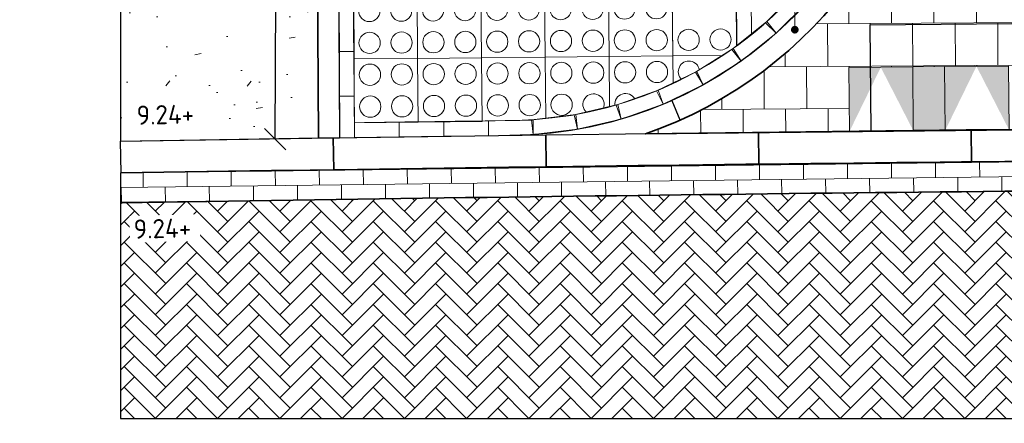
# Model space of a CAD drawing. Header units: metres. Extents: x -890 to 5635, y -951 to 6976.
# Tile 19 of 58: x 26.44 to 31.07, y 12.92 to 14.82. Entities that reach past the tile are written whole.
import ezdxf
from ezdxf import colors
from ezdxf.entities.mleader import LeaderData, LeaderLine
from ezdxf.math import Vec2, Vec3

# ---------------------------------------------------------------- set-up
doc = ezdxf.new("R2010")
doc.units = ezdxf.units.M
for name, color, linetype, lineweight in [('N-WE-GR-GRAS-A', 11, 'Continuous', 13), ('N-WE-VH-KANTOPSLUITING_OPSLUITBAND_100X200-G', 3, 'Continuous', 25), ('N-WE-VH-KANTOPSLUITING_OPSLUITBAND_100X200-S', 150, 'Continuous', 25), ('N-WE-VH-KANTOPSLUITING_OPSLUITBAND_150X250-G', 3, 'Continuous', 25), ('N-WE-VH-KANTOPSLUITING_VOORKANTBAND_OB_100x200-G', 3, 'Continuous', 25), ('N-WE-VH-VERHARDING_BETONSTRAATSTEEN-A', 11, 'Continuous', 13), ('N-WE-VH-VERHARDING_BETONSTRAATSTEEN-G', 253, 'Continuous', 35), ('N-WE-VH-VERHARDING_STRAATBAKSTEEN-A', 11, 'Continuous', 13), ('N-WE-VH-VERHARDING_STRAATBAKSTEEN-V', 253, 'Continuous', 18), ('X-XX-AL-AANPIJLING-T18', 10, 'Continuous', 18), ('X-XX-AL-PEIL-T18', 10, 'Continuous', 18)]:
    doc.layers.add(name, color=color, linetype=linetype, lineweight=lineweight)
doc.layers.add('N-WE-VH-VERKEERSTEGEL-S', color=7, linetype='Continuous', lineweight=9, transparency=0.5)
doc.layers.add('TL00_HULPLAAG', color=211, linetype='Continuous', plot=False)
doc.layers.add('TM00_MAATVOERING', color=1, linetype='Continuous')
doc.styles.add('NLCS-ISO', font='NLCS-ISO.ttf')
doc.styles.add('NLCS-ISO-M20-T50', font='NLCS-ISO.ttf', dxfattribs={"height": 0.1})
doc.styles.add('NLCS-ISO-M50-T18', font='NLCS-ISO.ttf', dxfattribs={"height": 0.09000000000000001})
doc.dimstyles.new('NLCS RODOR-DIM-050', dxfattribs={"dimscale": 0.05, "dimtxt": 2.5, "dimasz": 2, "dimexe": 1.25, "dimexo": 0.625, "dimtad": 1, "dimzin": 1, "dimdsep": 46, "dimtxsty": 'NLCS-ISO', "dimblk": 'OBLIQUE', "dimcen": 0, "dimse1": 1, "dimse2": 1, "dimclrd": 256, "dimclre": 1, "dimclrt": 256, "dimadec": 0, "dimazin": 0, "dimtfac": 1, "dimtmove": 2, "dimatfit": 3, "dimfxl": 1, "dimtfill": 1, "dimtolj": 1, "dimtzin": 0, "dimlwd": -1, "dimlwe": -1, "dimarcsym": 0})

# ---------------------------------------------------------------- blocks, each defined once
blk = doc.blocks.new('SVH-VERKEERSTEGEL_300X300_NOPPENTEGEL')
for centre, radius in [((-0.07500000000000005, -0.07499999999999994), 0.05000000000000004), ((0.075, -0.07499999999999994), 0.05000000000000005), ((-0.07500000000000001, -0.225), 0.05000000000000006), ((0.075, -0.225), 0.05000000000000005)]:
    blk.add_circle(centre, radius)
blk.add_3dface([(-0.15, -0.3), (0.15, -0.3), (0.15, 5.551115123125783e-17), (-0.15, 5.551115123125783e-17)])
blk = doc.blocks.new('SVH-OPSLUITBAND_100X200_L1000_HD-MM')
for p, q in [((0, 100), (1000, 100)), ((0, 0), (0, 100)), ((1000, 0), (1000, 100)), ((0, 0), (1000, 0))]:
    blk.add_line(p, q)
blk = doc.blocks.new('*U22')
at = {"layer": 'N-WE-VH-VERHARDING_BETONSTRAATSTEEN-A'}
blk.add_lwpolyline([(-9.702280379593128e-06, -0.06999999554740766), (0.2099902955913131, -0.07002989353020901), (0.2100002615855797, -2.989423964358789e-05), (2.637138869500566e-07, 3.743157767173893e-09)], close=True, dxfattribs=at)
blk = doc.blocks.new('*U23')
at = {"layer": 'N-WE-VH-VERHARDING_BETONSTRAATSTEEN-A', "color": 0, "linetype": 'ByBlock', "lineweight": -2, "transparency": 16777216}
for p, rotation in [((28.01096517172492, 14.33360038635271), 0.8213533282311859), ((28.2209440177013, 14.33658098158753), 0.8051348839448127), ((28.43092369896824, 14.33950213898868), 0.7889164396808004), ((28.64090419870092, 14.34236385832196), 0.7726979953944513)]:
    blk.add_blockref('*U22', p, dxfattribs=dict(at, rotation=rotation))
blk = doc.blocks.new('_Oblique')
at = {"color": 0, "linetype": 'ByBlock', "lineweight": -2}
blk.add_line((-0.5, -0.5), (0.5, 0.5), dxfattribs=at)
blk = doc.blocks.new('*D34')
at = {"layer": 'Defpoints', "color": 0, "transparency": 16777216}
for p in [(27.56884395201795, 18.52116229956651), (27.65860591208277, 18.52073757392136), (27.54866567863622, 14.25666499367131)]:
    blk.add_point(p, dxfattribs=at)
at = {"layer": 'TM00_MAATVOERING', "transparency": 16777216}
blk.add_line((27.63842763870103, 14.25624026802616), (27.65860591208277, 18.52073757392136), dxfattribs=at)
at = {"layer": 'TM00_MAATVOERING', "transparency": 16777216, "xscale": 0.1, "yscale": 0.1, "zscale": 0.1}
for p, rotation in [((27.65860591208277, 18.52073757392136), 89.72889623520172), ((27.63842763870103, 14.25624026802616), 269.7288962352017)]:
    blk.add_blockref('_Oblique', p, dxfattribs=dict(at, rotation=rotation))
at = {"layer": 'TM00_MAATVOERING', "transparency": 16777216, "insert": (27.5547678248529, 16.38893251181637), "char_height": 0.125, "attachment_point": 5, "rotation": 89.72889623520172, "style": 'NLCS-ISO', "bg_fill": 3, "box_fill_scale": 1.1, "bg_fill_color": 256, "bg_fill_true_color": 13158600, "bg_fill_transparency": 0}
blk.add_mtext('\\A1;4.26', dxfattribs=at)
blk = doc.blocks.new('_Dot')
at = {"color": 0, "linetype": 'ByBlock', "lineweight": -2}
blk.add_line((-0.5, 0), (-1, 0), dxfattribs=at)
at = {"color": 0, "linetype": 'ByBlock', "const_width": 0.5}
blk.add_lwpolyline([(-0.25, 0, 1), (0.25, 0, 1)], format="xyb", close=True, dxfattribs=at)
blk = doc.blocks.new('SVH-VERKEERSTEGEL_300X300_HAAIENTAND')
h = blk.add_hatch(color=253)
h.paths.add_polyline_path([(-0.15, -0.3), (-0.1499999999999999, -2.273736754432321e-17), (1.387778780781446e-17, -0.3)])
h.paths.add_polyline_path([(-1.387778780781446e-17, -0.3), (0.15, -2.273736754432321e-17), (0.15, -0.3)])
blk.add_3dface([(-0.15, -0.3), (0.15, -0.3), (0.15, 0), (-0.15, 0)])
blk = doc.blocks.new('SVH-VERKEERSTEGEL_300X150_TUSSENTEGEL')
blk.add_hatch(color=253).paths.add_polyline_path([(-0.075, -0.3), (-0.075, 0), (0.075, 0), (0.075, -0.3)])
blk.add_3dface([(-0.075, -0.3), (0.075, -0.3), (0.075, 0), (-0.075, 0)])

msp = doc.modelspace()

# ---------------------------------------------------------------- hatches: boundary and pattern name
at = {"layer": 'N-WE-GR-GRAS-A'}
h = msp.add_hatch(dxfattribs=at)
h.set_pattern_fill('AGR-GRAS_GAZON', color=256, scale=0.2, pattern_type=2)
h.set_pattern_definition([(37.50000000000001, (0, 2), (-0.01259867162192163, 0.3853647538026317), [0, -0.304, 0, -0.34, 0, -0.325]), (7.499999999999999, (0, 2), (0.3539553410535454, 0.5644292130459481), [0, -0.164, 0, -0.274, 0, -0.105]), (327.5, (-0.246, 2), (0.6228283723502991, 0.001131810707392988), [0, -0.1, 0, -0.36, 0, -0.47]), (317.5, (-0.246, 2), (0.6012253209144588, 0.1755351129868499), [0, -0.05, 0, -0.236, 0, -0.27]), (51, (-0.508, 2.762), (-0.1008174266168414, 0.3515922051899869), [0.02999999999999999, -0.4190999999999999]), (10, (-0.508, 1.238), (0.1545773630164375, 0.3314921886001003), [0.02999999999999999, -0.4190999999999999])])
h.paths.add_polyline_path([(26.91139623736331, 14.24701275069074), (27.84138732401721, 14.26199856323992), (27.81610469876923, 18.51999233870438), (26.91139623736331, 18.52427313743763)])
h = msp.add_hatch(dxfattribs=at)
h.set_pattern_fill('DF-KEPER', color=256, angle=45)
h.set_pattern_definition([(45, (57.51989327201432, 12.94195129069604), (0, 0.09758073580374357), [0.276, -0.138]), (315, (57.3735221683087, 13.08832239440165), (1.387778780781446e-17, 0.09758073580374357), [0.276, -0.138])])
h.paths.add_polyline_path([(33.40113647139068, 14.03128090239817, 0.00218814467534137), (26.91139623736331, 13.95697644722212), (26.91139623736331, 12.94195129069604), (33.40113647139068, 12.94195129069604)])
h.paths.add_polyline_path([(31.43345829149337, 13.76951225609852), (31.75736559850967, 13.77726186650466), (31.75219919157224, 13.9932000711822), (31.42829188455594, 13.98545046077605)], flags=24)
h.paths.add_polyline_path([(26.94401507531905, 13.72835805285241), (27.27691980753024, 13.73632293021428), (27.27175340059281, 13.95226113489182), (26.93884866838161, 13.94429625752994)], flags=24)
at = {"layer": 'N-WE-VH-VERHARDING_BETONSTRAATSTEEN-A'}
h = msp.add_hatch(dxfattribs=at)
h.set_pattern_fill('AVH-TEGEL_200X200_HALFST', color=256, angle=90, pattern_type=2)
h.set_pattern_definition([(90.3728212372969, (32.33547418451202, 14.81252509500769), (-0.1012992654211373, 0.1993450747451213), [0.2, -0.2]), (180.3728212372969, (32.33547418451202, 14.81252509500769), (0.001301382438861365, -0.1999957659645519), [])])
edge = h.paths.add_edge_path()
edge.add_line((32.4126431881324, 18.55932809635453), (30.71602119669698, 18.54266497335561))
edge.add_line((30.71602119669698, 18.54266497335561), (30.73001669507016, 16.18560179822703))
edge.add_arc((28.72999780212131, 16.17372586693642), 2.000054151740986, -71.06078529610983, 0.34021315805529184, ccw=False)
edge.add_line((29.37914511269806, 14.28194776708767), (32.44026858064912, 14.31387236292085))
edge.add_line((32.44026858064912, 14.31387236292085), (32.4126431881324, 18.55932809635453))
h.paths.add_polyline_path([(31.40408428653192, 17.31784065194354), (31.74157976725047, 17.3195872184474), (31.74002726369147, 17.61958320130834), (31.40253178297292, 17.61783663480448)], flags=16)
h.paths.add_polyline_path([(30.33584805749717, 14.59293264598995), (32.43574393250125, 14.61384470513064), (32.44027370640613, 14.31329702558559), (30.33880547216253, 14.29596222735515)])
h.paths.add_polyline_path([(31.45906209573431, 16.50059102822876), (31.78296940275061, 16.50834063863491), (31.77780299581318, 16.72427884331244), (31.45389568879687, 16.71652923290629)], flags=16)
h = msp.add_hatch(dxfattribs=at)
h.set_pattern_fill('AVH-BSS_DIKFORMAAT_HALFST', color=256, angle=90.70000000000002, pattern_type=2)
h.set_pattern_definition([(90.69999999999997, (26.91371852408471, 14.09703071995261), (-0.1060211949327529, 0.2057200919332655), [0.069, -0.069]), (180.7, (26.91371852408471, 14.09703071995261), (0.0008429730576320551, -0.0689948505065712), [])])
edge = h.paths.add_edge_path()
edge.add_line((26.91139623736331, 14.09699397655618), (26.91139623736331, 13.95697644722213))
edge.add_arc((38.64566153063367, -727.4684028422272), 741.5182304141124, 90.40523839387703, 90.9067234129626, ccw=False)
edge.add_line((33.40113647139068, 14.03128090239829), (33.40113647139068, 14.17111597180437))
edge.add_arc((38.52711858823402, -718.774663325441), 732.9637037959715, 90.4007013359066, 90.9080391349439)

# ---------------------------------------------------------------- linework, layer by layer
at = {"layer": 'N-WE-VH-KANTOPSLUITING_OPSLUITBAND_100X200-G', "flags": 128}
msp.add_lwpolyline([(27.81610469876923, 18.51999233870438), (27.84138732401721, 14.26199856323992)], dxfattribs=at)
msp.add_lwpolyline([(30.63001845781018, 16.18500804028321), (30.63001845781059, 16.1850080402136, -0.4142055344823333), (28.74133093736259, 14.27370529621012)], format="xyb", dxfattribs=at)
at = {"layer": 'N-WE-VH-KANTOPSLUITING_OPSLUITBAND_150X250-G', "flags": 128}
msp.add_lwpolyline([(29.50385231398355, 14.43840026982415), (29.54066914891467, 14.34703847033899)], dxfattribs=at)
at = {"layer": 'N-WE-VH-KANTOPSLUITING_OPSLUITBAND_150X250-G', "linetype": 'Continuous', "flags": 128}
for points in [[(31.91268496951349, 14.15725783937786), (30.91272936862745, 14.14783466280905), (30.91131589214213, 14.29782800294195), (31.91127149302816, 14.30725117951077)], [(27.91355322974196, 14.11217446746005), (26.91366791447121, 14.0970299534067), (26.91139623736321, 14.24701275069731), (27.91128155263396, 14.26215726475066)], [(28.91325578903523, 14.12596813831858), (27.91335096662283, 14.11217154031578), (27.91128147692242, 14.26215726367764), (28.9111862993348, 14.27595386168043)], [(29.91297603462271, 14.13841414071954), (28.91305352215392, 14.12596548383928), (28.91118622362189, 14.27595386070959), (29.91110873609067, 14.28840251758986)], [(30.91272936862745, 14.14783466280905), (29.91277376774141, 14.13841148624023), (29.91136029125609, 14.28840482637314), (30.91131589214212, 14.29782800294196)]]:
    msp.add_lwpolyline(points, close=True, dxfattribs=at)
at = {"layer": 'N-WE-VH-KANTOPSLUITING_VOORKANTBAND_OB_100x200-G', "flags": 128}
msp.add_lwpolyline([(27.91610628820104, 18.52002153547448), (27.94138556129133, 14.26259232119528)], dxfattribs=at)
msp.add_lwpolyline([(30.73001669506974, 16.18560179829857), (30.73001669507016, 16.18560179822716, -0.3220325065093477), (29.37914470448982, 14.28194759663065)], format="xyb", dxfattribs=at)
at = {"layer": 'N-WE-VH-VERHARDING_BETONSTRAATSTEEN-A'}
for points in [[(29.99323181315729, 14.754414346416), (30.14214393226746, 14.9024858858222), (30.09278675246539, 14.95212325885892), (29.94387463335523, 14.80405171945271)], [(28.00897484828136, 14.66880231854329), (28.00772795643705, 14.87879861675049), (27.93772919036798, 14.87838298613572), (27.9389760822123, 14.66838668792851)], [(29.82897660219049, 14.62374165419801), (29.99331217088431, 14.75448499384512), (29.9497310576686, 14.80926351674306), (29.78539548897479, 14.67852017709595)], [(29.65131061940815, 14.51198331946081), (29.82906426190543, 14.62380300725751), (29.79179103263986, 14.68305422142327), (29.61403739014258, 14.57123453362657)], [(28.01022174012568, 14.45880602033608), (28.00897484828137, 14.66880231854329), (27.9389760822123, 14.66838668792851), (27.94022297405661, 14.45839038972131)], [(29.46240191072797, 14.4205031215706), (29.65140451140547, 14.51203462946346), (29.62089400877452, 14.57503549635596), (29.43189140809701, 14.48350398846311)], [(29.26455571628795, 14.35041738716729), (29.46250088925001, 14.42054376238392), (29.43912543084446, 14.4865254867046), (29.24118025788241, 14.41639911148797)], [(29.06018633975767, 14.30258136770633), (29.26465857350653, 14.35044686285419), (29.24870340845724, 14.41860427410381), (29.04423117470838, 14.37073877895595)], [(28.85178768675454, 14.27757880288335), (29.06029182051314, 14.30259931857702), (29.05195164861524, 14.37210069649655), (28.84344751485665, 14.34708018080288)]]:
    msp.add_lwpolyline(points, close=True, dxfattribs=at)
msp.add_lwpolyline([(28.01138117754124, 14.2635384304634), (28.01022174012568, 14.45880602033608), (27.94022297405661, 14.45839038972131), (27.94138567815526, 14.26257263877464)], dxfattribs=at)
at = {"layer": 'N-WE-VH-VERHARDING_BETONSTRAATSTEEN-A', "ltscale": 0.1, "flags": 128}
msp.add_lwpolyline([(33.40113647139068, 14.03128090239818, 0.002188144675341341), (26.91139623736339, 13.95697644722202, 0.002173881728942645)], format="xyb", dxfattribs=at)
at = {"layer": 'N-WE-VH-VERHARDING_BETONSTRAATSTEEN-G', "flags": 128}
for points in [[(33.40113647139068, 18.56882276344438), (30.71601901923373, 18.54303169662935), (30.73001669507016, 16.18560179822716, -0.322032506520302), (29.37914470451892, 14.28194759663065, -0.001355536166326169), (33.40113647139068, 14.32128815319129, -0.00134127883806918)], [(33.40113647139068, 18.56882276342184), (30.71601901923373, 18.54303169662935), (30.73001669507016, 16.18560179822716, -0.322032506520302), (29.37914514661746, 14.28194760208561, -1.412797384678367e-10)], [(29.37914470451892, 14.28194759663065, -0.001355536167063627), (33.40113647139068, 14.3212881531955, -0.001341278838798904)], [(29.37914514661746, 14.28194760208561, -0.001285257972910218), (33.40113647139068, 14.3212343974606)], [(26.91139623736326, 14.09699397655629, -0.002187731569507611), (33.40113647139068, 14.17128440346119, -0.0021734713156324)]]:
    msp.add_lwpolyline(points, format="xyb", dxfattribs=at)
at = {"layer": 'N-WE-VH-VERHARDING_STRAATBAKSTEEN-A', "linetype": 'Continuous'}
for p, q in [((29.87596170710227, 15.03305631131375), (29.87794838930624, 14.74848967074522)), ((29.80744509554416, 14.96357628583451), (29.80931431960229, 14.69583401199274))]:
    msp.add_line(p, q, dxfattribs=at)
at = {"layer": 'N-WE-VH-VERHARDING_STRAATBAKSTEEN-A', "ltscale": 0.1, "flags": 128}
msp.add_lwpolyline([(28.01138102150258, 14.26356470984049), (27.98652268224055, 18.45010201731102)], dxfattribs=at)
for points in [[(30.56001969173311, 16.18459240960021), (30.56001969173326, 16.184592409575, -0.3966909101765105), (28.85093111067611, 14.34767482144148, -0.3966909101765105)], [(28.76770395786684, 14.34406316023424, 0.0002550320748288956), (28.01096517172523, 14.33360038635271)], [(28.85093111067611, 14.34767482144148, -0.0113816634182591), (28.76770395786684, 14.34406316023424)]]:
    msp.add_lwpolyline(points, format="xyb", dxfattribs=at)
at = {"layer": 'N-WE-VH-VERHARDING_STRAATBAKSTEEN-V', "flags": 128}
msp.add_lwpolyline([(27.94138556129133, 14.26259232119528), (27.91610628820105, 18.52002153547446, 0.002203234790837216), (28.79738401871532, 18.52460284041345), (30.6160229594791, 18.54207121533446), (30.63001845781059, 16.1850080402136, -0.4142055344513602), (28.74133093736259, 14.27370529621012)], format="xyb", close=True, dxfattribs=at)
at = {"layer": 'N-WE-VH-VERKEERSTEGEL-S'}
for p, q in [((29.50518150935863, 14.9478621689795), (29.50803931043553, 14.64787578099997)), ((29.80760790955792, 14.6945893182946), (29.80516789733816, 14.9507199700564)), ((28.90806653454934, 14.64216017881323), (28.60808014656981, 14.63930237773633)), ((28.60808014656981, 14.63930237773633), (28.61093794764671, 14.3393159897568)), ((29.20805292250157, 14.64501797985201), (28.90806653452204, 14.6421601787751)), ((28.90806653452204, 14.6421601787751), (28.91082472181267, 14.3526303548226)), ((28.91082472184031, 14.35263035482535), (28.90806653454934, 14.64216017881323)), ((29.50803931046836, 14.64787578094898), (29.20805292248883, 14.64501797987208)), ((29.20805292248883, 14.64501797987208), (29.21031247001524, 14.40783089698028)), ((29.21031247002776, 14.40783089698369), (29.20805292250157, 14.64501797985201)), ((29.50803931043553, 14.64787578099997), (29.7437618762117, 14.65012137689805)), ((29.74376187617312, 14.65012137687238), (29.50803931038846, 14.64787578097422)), ((29.50927766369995, 14.51788453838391), (29.50803931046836, 14.64787578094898)), ((29.50803931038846, 14.64787578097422), (29.50927766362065, 14.51788453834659))]:
    msp.add_line(p, q, dxfattribs=at)
for centre, radius in [((29.58232145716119, 14.72358682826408), 0.05000000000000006), ((29.73231465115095, 14.72501572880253), 0.05000000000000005), ((28.68379119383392, 14.56502023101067), 0.05000000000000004), ((28.83378438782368, 14.56644913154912), 0.05000000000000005), ((28.98377758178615, 14.56787803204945), 0.05000000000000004), ((29.13377077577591, 14.5693069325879), 0.05000000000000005), ((29.28376396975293, 14.57073583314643), 0.05000000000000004), ((29.4337571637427, 14.57216473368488), 0.05000000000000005), ((28.68522009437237, 14.41502703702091), 0.05000000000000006), ((28.83521328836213, 14.41645593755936), 0.05000000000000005), ((28.9852064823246, 14.41788483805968), 0.05000000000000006)]:
    msp.add_circle(centre, radius, dxfattribs=at)
for centre, radius, start, end in [((29.58375035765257, 14.57359363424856), 0.05000000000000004, 9.674312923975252, 226.4900317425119), ((29.13519967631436, 14.41931373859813), 0.05000000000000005, 337.5537215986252, 228.4564340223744), ((29.28519287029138, 14.42074263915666), 0.05000000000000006, 28.42092678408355, 186.726537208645)]:
    msp.add_arc(centre, radius, start, end, dxfattribs=at)
at = {"layer": 'TL00_HULPLAAG', "flags": 128}
for points in [[(32.4126431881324, 18.55932809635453), (30.71602119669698, 18.54266497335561), (30.73001669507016, 16.18560179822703, -0.3220325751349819), (29.37914511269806, 14.28194776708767), (32.44026858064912, 14.31387236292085), (32.4126431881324, 18.55932809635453)], [(28.74652302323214, 18.45425283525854), (27.98652268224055, 18.45010201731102), (28.0074026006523, 14.93359367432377), (28.60522234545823, 14.93928876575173), (28.59950674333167, 15.53926154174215), (29.19947951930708, 15.54497714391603), (29.20519512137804, 14.94500436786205), (29.80516789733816, 14.9507199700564), (29.80760790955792, 14.6945893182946, 0.2413034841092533), (30.56001969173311, 16.18459240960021), (30.55000392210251, 17.87140635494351), (29.95218417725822, 17.86571126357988), (29.95789977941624, 17.26573848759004), (29.35792700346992, 17.26002288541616), (29.35221140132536, 17.85999566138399), (28.75223862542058, 17.85428005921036)], [(26.91139623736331, 14.09699397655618), (26.91139623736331, 13.95697644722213, -0.002188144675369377), (33.40113647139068, 14.03128090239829), (33.40113647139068, 14.17111597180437, 0.002213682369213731)]]:
    msp.add_lwpolyline(points, format="xyb", close=True, dxfattribs=at)
msp.add_lwpolyline([(30.43556432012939, 14.79396629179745), (32.43547206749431, 14.81317578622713), (32.44027370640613, 14.31329702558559), (30.44036669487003, 14.29398935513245)], close=True, dxfattribs=at)

# ---------------------------------------------------------------- block references
at = {"layer": 'N-WE-VH-KANTOPSLUITING_OPSLUITBAND_100X200-S', "xscale": 0.001, "yscale": 0.001, "zscale": 0.001, "rotation": 270.340200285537}
msp.add_blockref('SVH-OPSLUITBAND_100X200_L1000_HD-MM', (27.835449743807, 15.26198093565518), dxfattribs=at)
at = {"layer": 'N-WE-VH-VERHARDING_BETONSTRAATSTEEN-A'}
msp.add_blockref('*U23', (0, 0), dxfattribs=at)
at = {"layer": 'N-WE-VH-VERKEERSTEGEL-S'}
for name, p, rotation in [('SVH-VERKEERSTEGEL_300X300_NOPPENTEGEL', (28.15524276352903, 14.93500206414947), 0.5458080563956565), ('SVH-VERKEERSTEGEL_300X300_NOPPENTEGEL', (28.45522915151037, 14.93785986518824), 0.5458080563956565), ('SVH-VERKEERSTEGEL_300X300_NOPPENTEGEL', (28.75521553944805, 14.94071766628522), 0.5458080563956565), ('SVH-VERKEERSTEGEL_300X300_NOPPENTEGEL', (29.05520192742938, 14.94357546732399), 0.5458080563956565), ('SVH-VERKEERSTEGEL_300X300_NOPPENTEGEL', (29.35518831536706, 14.94643326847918), 0.5458080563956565), ('SVH-VERKEERSTEGEL_300X300_NOPPENTEGEL', (28.15810056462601, 14.63501567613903), 0.5458080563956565), ('SVH-VERKEERSTEGEL_300X300_NOPPENTEGEL', (28.45808695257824, 14.6378734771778), 0.5458080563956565), ('SVH-VERKEERSTEGEL_300X300_HAAIENTAND', (30.48882805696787, 14.29444123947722), 180.5705678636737), ('SVH-VERKEERSTEGEL_300X150_TUSSENTEGEL', (30.71082946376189, 14.59666694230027), 0.5705678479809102), ('SVH-VERKEERSTEGEL_300X300_HAAIENTAND', (30.93880574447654, 14.29892239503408), 180.5705678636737)]:
    msp.add_blockref(name, p, dxfattribs=dict(at, rotation=rotation))

# ---------------------------------------------------------------- leaders
at = {"layer": 'X-XX-AL-AANPIJLING-T18'}
ml = msp.add_multileader_mtext('Standard', dxfattribs=at)
ml.set_content('bochtband 100x200 mm, R=2,00 m, kleur: grijs', color=2, style='NLCS-ISO-M20-T50')
ml.set_leader_properties(color=256, linetype='ByLayer', lineweight=-1)
ml.set_arrow_properties(name='DOT')
ml.build(insert=Vec2(0, 0))
ml.multileader.update_dxf_attribs({"text_left_attachment_type": 3, "text_right_attachment_type": 5, "dogleg_length": 0.036, "arrow_head_size": 0.036})
ctx = ml.context
ctx.base_point, ctx.char_height, ctx.arrow_head_size, ctx.landing_gap_size, ctx.plane_origin, ctx.plane_x_axis, ctx.plane_y_axis = Vec3(30.08165943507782, 20.06057181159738), 0.09000000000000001, 0.036, 0.04500000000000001, Vec3(30.08165943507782, 14.77105478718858), Vec3(-2.220446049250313e-16, 1), Vec3(-1, -2.220446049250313e-16)
ctx.left_attachment, ctx.right_attachment = 3, 5
notes = []
notes.append((ctx, [(0, (1, 1, 0), (30.08165943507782, 20.02457181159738), (-2.220446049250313e-16, 1), 0.036, [(0, [(30.08165943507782, 14.77105478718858)], 0, [])])]))
ctx.mtext.insert, ctx.mtext.text_direction, ctx.mtext.rotation, ctx.mtext.flow_direction = Vec3(30.02315943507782, 20.10557181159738), Vec3(-2.220446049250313e-16, 1), 1.570796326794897, 5
for ctx, leaders in notes:
    for number, flags, end, landing, length, lines in leaders:
        leader = LeaderData()
        leader.index, (leader.has_last_leader_line, leader.has_dogleg_vector, leader.attachment_direction) = number, flags
        leader.last_leader_point, leader.dogleg_vector, leader.dogleg_length = Vec3(end), Vec3(landing), length
        for number, points, colour, breaks in lines:
            line = LeaderLine()
            line.index, line.vertices, line.color, line.breaks = number, Vec3.list(points), colors.encode_raw_color(colour), breaks
            leader.lines.append(line)
        ctx.leaders.append(leader)

# ---------------------------------------------------------------- next in the draw order: texts
at = {"layer": 'X-XX-AL-PEIL-T18', "char_height": 0.09000000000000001, "width": 0.2937656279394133, "attachment_point": 1, "style": 'NLCS-ISO-M50-T18', "bg_fill": 3, "box_fill_scale": 1.2, "bg_fill_color": 256, "bg_fill_transparency": 0}
for insert, rotation in [((26.98586239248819, 14.41347177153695), 1.3705627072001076), ((26.97195415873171, 13.87756900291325), 1.3705627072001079)]:
    msp.add_mtext('9.24+', dxfattribs=dict(at, insert=insert, rotation=rotation))

# ---------------------------------------------------------------- next in the draw order: dimensions: what is measured, and where the dimension line sits
at = {"layer": 'TM00_MAATVOERING'}
dim = msp.add_aligned_dim(p1=(27.54866567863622, 14.25666499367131), p2=(27.56884395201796, 18.52116229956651), distance=-0.08976296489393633, dimstyle='NLCS RODOR-DIM-050', dxfattribs=at)
dim.commit()
dim.dimension.update_dxf_attribs({"geometry": '*D34', "text_midpoint": (27.5547678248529, 16.38893251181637)})

# ---------------------------------------------------------------- next in the draw order: linework, layer by layer
msp.add_circle((74.40723070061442, 12.72687485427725), 964.0441973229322)
at = {"layer": 'TL00_HULPLAAG', "flags": 128}
msp.add_lwpolyline([(26.91139623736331, 14.24701275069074), (27.84138732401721, 14.26199856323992), (27.81610469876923, 18.51999233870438), (26.91139623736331, 18.52427313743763)], close=True, dxfattribs=at)
msp.add_lwpolyline([(26.91139623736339, 13.95697644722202), (26.91139623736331, 12.94195129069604), (33.40113647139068, 12.94195129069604), (33.40113647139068, 14.03128090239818, 0.002188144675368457)], format="xyb", close=True, dxfattribs=at)

doc.saveas('drawing.dxf')
